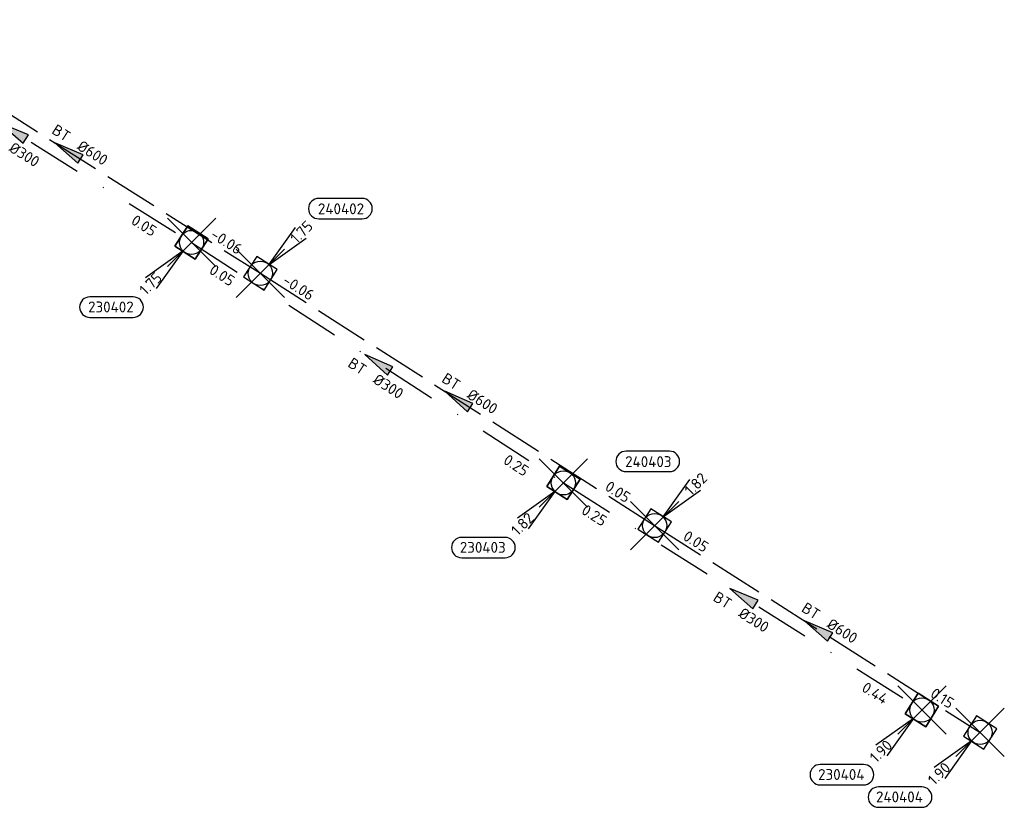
# Model space of a CAD drawing. Header units: metres. Extents: x 153343 to 157271, y 461673 to 467005.
# Tile 38 of 191: x 153658 to 153780, y 464056 to 464154. Entities that reach past the tile are written whole.
import ezdxf
from ezdxf.enums import TextEntityAlignment as Align

# ---------------------------------------------------------------- set-up
doc = ezdxf.new("R2010")
doc.units = ezdxf.units.M
doc.header["$LTSCALE"] = 0.75
doc.header["$PDMODE"] = 3
doc.header["$PDSIZE"] = 3
doc.linetypes.add('RI-HWA_BETON', pattern=[11.4, 9, -2.4])
doc.linetypes.add('RI-VWA_BETON', pattern=[19, 9, -5, 0, -5])
doc.layers.get('0').update_dxf_attribs({"lineweight": 25})
doc.layers.get('defpoints').update_dxf_attribs({"lineweight": 25})
for name, color, linetype in [('B-OI-RI-HWA_PUTNUMMER-S @ 0.75', 151, 'Continuous'), ('B-OI-RI-HWA_TRANSPORTLEIDING_BETON_600-G', 151, 'RI-HWA_BETON'), ('B-OI-RI-VWA_PUTNUMMER-S @ 0.75', 33, 'Continuous'), ('B-OI-RI-VWA_TRANSPORTLEIDING_BETON_300-G', 33, 'RI-VWA_BETON')]:
    doc.layers.add(name, color=color, linetype=linetype)
for name, color, linetype, lineweight in [('B-OI-RI-HWA_RIOOLPUT_INSPECTIEPUT-S', 151, 'Continuous', 25), ('B-OI-RI-HWA_STROOMRICHTING-S @ 0.75', 151, 'Continuous', 25), ('B-OI-RI-VWA_RIOOLPUT_INSPECTIEPUT_BETON-S', 33, 'Continuous', 25), ('B-OI-RI-VWA_STROOMRICHTING-S @ 0.75', 33, 'Continuous', 25)]:
    doc.layers.add(name, color=color, linetype=linetype, lineweight=lineweight)
doc.layers.add('inspectieput', color=7, linetype='Continuous', plot=False)
doc.styles.add('NLCS-ISO', font='isocpeur.ttf')

# ---------------------------------------------------------------- blocks, each defined once
blk = doc.blocks.new('*U2158')
at = {"ltscale": 0.1}
blk.add_hatch(color=256, dxfattribs=at).paths.add_polyline_path([(-2.5, 0), (2.5, -0.83), (2.5, 0.83)])
at = {"ltscale": 0.1, "flags": 128}
blk.add_lwpolyline([(-2.5, 0), (2.5, -0.83), (2.5, 0.83)], close=True, dxfattribs=at)
at = {"ltscale": 0.1, "style": 'NLCS-ISO'}
for tag, p in [('BOBL', (-22.54, 0)), ('MAT', (-1, 0.5))]:
    blk.add_attdef(tag, text='', height=1.8, dxfattribs=at).set_placement(p, align=Align.BOTTOM_RIGHT)
for tag, p in [('DIA', (1, 0.5)), ('BOBR', (21.6, -0.01))]:
    blk.add_attdef(tag, text='', height=1.8, dxfattribs=at).set_placement(p, align=Align.BOTTOM_LEFT)
at = {"layer": 'defpoints', "ltscale": 0.1, "style": 'NLCS-ISO', "flags": 1}
blk.add_attdef('JVA', text='', height=1.8, dxfattribs=at).set_placement((0, -1), align=Align.TOP_CENTER)
blk = doc.blocks.new('*U2155')
at = {"ltscale": 0.1}
blk.add_hatch(color=256, dxfattribs=at).paths.add_polyline_path([(-2.5, 0), (2.5, -0.83), (2.5, 0.83)])
at = {"ltscale": 0.1, "flags": 128}
blk.add_lwpolyline([(-2.5, 0), (2.5, -0.83), (2.5, 0.83)], close=True, dxfattribs=at)
at = {"ltscale": 0.1, "style": 'NLCS-ISO'}
for tag, p in [('BOBL', (-29.35, 0)), ('MAT', (-1, 0.5))]:
    blk.add_attdef(tag, text='', height=1.8, dxfattribs=at).set_placement(p, align=Align.BOTTOM_RIGHT)
for tag, p in [('DIA', (1, 0.5)), ('BOBR', (28.41, -0.01))]:
    blk.add_attdef(tag, text='', height=1.8, dxfattribs=at).set_placement(p, align=Align.BOTTOM_LEFT)
at = {"layer": 'defpoints', "ltscale": 0.1, "style": 'NLCS-ISO', "flags": 1}
blk.add_attdef('JVA', text='', height=1.8, dxfattribs=at).set_placement((0, -1), align=Align.TOP_CENTER)
blk = doc.blocks.new('*U2156')
at = {"ltscale": 0.1}
blk.add_hatch(color=256, dxfattribs=at).paths.add_polyline_path([(-2.5, 0), (2.5, -0.83), (2.5, 0.83)])
at = {"ltscale": 0.1, "flags": 128}
blk.add_lwpolyline([(-2.5, 0), (2.5, -0.83), (2.5, 0.83)], close=True, dxfattribs=at)
at = {"ltscale": 0.1, "style": 'NLCS-ISO'}
for tag, p in [('BOBL', (-28.4, 0)), ('MAT', (-1, 0.5))]:
    blk.add_attdef(tag, text='', height=1.8, dxfattribs=at).set_placement(p, align=Align.BOTTOM_RIGHT)
for tag, p in [('DIA', (1, 0.5)), ('BOBR', (27.45, -0.01))]:
    blk.add_attdef(tag, text='', height=1.8, dxfattribs=at).set_placement(p, align=Align.BOTTOM_LEFT)
at = {"layer": 'defpoints', "ltscale": 0.1, "style": 'NLCS-ISO', "flags": 1}
blk.add_attdef('JVA', text='', height=1.8, dxfattribs=at).set_placement((0, -1), align=Align.TOP_CENTER)
blk = doc.blocks.new('*U2150')
at = {"ltscale": 0.1}
blk.add_hatch(color=256, dxfattribs=at).paths.add_polyline_path([(-2.5, 0), (2.5, -0.83), (2.5, 0.83)])
at = {"ltscale": 0.1, "flags": 128}
blk.add_lwpolyline([(-2.5, 0), (2.5, -0.83), (2.5, 0.83)], close=True, dxfattribs=at)
at = {"ltscale": 0.1, "style": 'NLCS-ISO'}
for tag, p in [('BOBL', (-25.75, -3.24)), ('MAT', (-1, -3.74))]:
    blk.add_attdef(tag, text='', height=1.8, dxfattribs=at).set_placement(p, align=Align.BOTTOM_RIGHT)
for tag, p in [('DIA', (1, -3.74)), ('BOBR', (24.8, -3.23))]:
    blk.add_attdef(tag, text='', height=1.8, dxfattribs=at).set_placement(p, align=Align.BOTTOM_LEFT)
at = {"layer": 'defpoints', "ltscale": 0.1, "style": 'NLCS-ISO', "flags": 1}
blk.add_attdef('JVA', text='', height=1.8, dxfattribs=at).set_placement((0, -1), align=Align.TOP_CENTER)
blk = doc.blocks.new('*U2148')
at = {"ltscale": 0.1}
blk.add_hatch(color=256, dxfattribs=at).paths.add_polyline_path([(-2.5, 0), (2.5, -0.83), (2.5, 0.83)])
at = {"ltscale": 0.1, "flags": 128}
blk.add_lwpolyline([(-2.5, 0), (2.5, -0.83), (2.5, 0.83)], close=True, dxfattribs=at)
at = {"ltscale": 0.1, "style": 'NLCS-ISO'}
for tag, p in [('BOBL', (-27.27, -3.24)), ('MAT', (-1, -3.74))]:
    blk.add_attdef(tag, text='', height=1.8, dxfattribs=at).set_placement(p, align=Align.BOTTOM_RIGHT)
for tag, p in [('DIA', (1, -3.74)), ('BOBR', (26.32, -3.23))]:
    blk.add_attdef(tag, text='', height=1.8, dxfattribs=at).set_placement(p, align=Align.BOTTOM_LEFT)
at = {"layer": 'defpoints', "ltscale": 0.1, "style": 'NLCS-ISO', "flags": 1}
blk.add_attdef('JVA', text='', height=1.8, dxfattribs=at).set_placement((0, -1), align=Align.TOP_CENTER)
blk = doc.blocks.new('*U2149')
at = {"ltscale": 0.1}
blk.add_hatch(color=256, dxfattribs=at).paths.add_polyline_path([(-2.5, 0), (2.5, -0.83), (2.5, 0.83)])
at = {"ltscale": 0.1, "flags": 128}
blk.add_lwpolyline([(-2.5, 0), (2.5, -0.83), (2.5, 0.83)], close=True, dxfattribs=at)
at = {"ltscale": 0.1, "style": 'NLCS-ISO'}
for tag, p in [('BOBL', (-25.44, -3.24)), ('MAT', (-1, -3.74))]:
    blk.add_attdef(tag, text='', height=1.8, dxfattribs=at).set_placement(p, align=Align.BOTTOM_RIGHT)
for tag, p in [('DIA', (1, -3.74)), ('BOBR', (24.49, -3.23))]:
    blk.add_attdef(tag, text='', height=1.8, dxfattribs=at).set_placement(p, align=Align.BOTTOM_LEFT)
at = {"layer": 'defpoints', "ltscale": 0.1, "style": 'NLCS-ISO', "flags": 1}
blk.add_attdef('JVA', text='', height=1.8, dxfattribs=at).set_placement((0, -1), align=Align.TOP_CENTER)
blk = doc.blocks.new('B-SRI-PUT_HWA-SO')
at = {"lineweight": -3, "flags": 128}
blk.add_lwpolyline([(-2, -2), (2, -2), (2, 2), (-2, 2)], close=True, dxfattribs=at)
at = {"lineweight": -3}
blk.add_circle((0, 0), 2, dxfattribs=at)
blk = doc.blocks.new('*U241')
for q in [(-7.6, -5.83), (-5.83, -7.6)]:
    blk.add_line((-1.41, -1.41), q)
blk.add_lwpolyline([(-16.81, -12.39), (-9.65, -12.39, 1), (-9.65, -9.01), (-16.81, -9.01, 1)], format="xyb", close=True)
at = {"ltscale": 0.1, "style": 'NLCS-ISO'}
blk.add_attdef('PUTHGT', text='', height=1.8, rotation=45, dxfattribs=at).set_placement((-8.44, -8.48), align=Align.MIDDLE_LEFT)
blk.add_attdef('PUTNR', text='', height=1.8, dxfattribs=at).set_placement((-13.33, -8.87), align=Align.MIDDLE_CENTER)
blk = doc.blocks.new('*U1176')
for q in [(5.83, 7.6), (7.6, 5.83)]:
    blk.add_line((1.41, 1.41), q)
blk.add_lwpolyline([(2.44, 12.3), (-4.72, 12.3, 1), (-4.72, 8.91), (2.44, 8.91, 1)], format="xyb", close=True)
at = {"ltscale": 0.1, "style": 'NLCS-ISO'}
blk.add_attdef('PUTNR', text='', height=1.8, dxfattribs=at).set_placement((-1.04, 10.57), align=Align.MIDDLE_CENTER)
blk.add_attdef('PUTHGT', text='', height=1.8, rotation=45, dxfattribs=at).set_placement((5.39, 5.43), align=Align.MIDDLE_LEFT)
blk = doc.blocks.new('*U246')
for q in [(5.83, 7.6), (7.6, 5.83)]:
    blk.add_line((1.41, 1.41), q)
blk.add_lwpolyline([(16.81, 12.39), (9.65, 12.39, 1), (9.65, 9.01), (16.81, 9.01, 1)], format="xyb", close=True)
at = {"ltscale": 0.1, "style": 'NLCS-ISO'}
blk.add_attdef('PUTHGT', text='', height=1.8, rotation=45, dxfattribs=at).set_placement((5.39, 5.43), align=Align.MIDDLE_LEFT)
blk.add_attdef('PUTNR', text='', height=1.8, dxfattribs=at).set_placement((13.33, 10.67), align=Align.MIDDLE_CENTER)
blk = doc.blocks.new('*U264')
for q in [(-7.6, -5.83), (-5.83, -7.6)]:
    blk.add_line((-1.41, -1.41), q)
blk.add_lwpolyline([(-16.81, -12.39), (-9.65, -12.39, 1), (-9.65, -9.01), (-16.81, -9.01, 1)], format="xyb", close=True)
at = {"ltscale": 0.1, "style": 'NLCS-ISO'}
blk.add_attdef('PUTHGT', text='', height=1.8, rotation=45, dxfattribs=at).set_placement((-8.44, -8.48), align=Align.MIDDLE_LEFT)
blk.add_attdef('PUTNR', text='', height=1.8, dxfattribs=at).set_placement((-13.33, -8.87), align=Align.MIDDLE_CENTER)
blk = doc.blocks.new('B-SRI-PUT_VWA-SO')
at = {"flags": 128}
blk.add_lwpolyline([(-2, 2), (2, 2), (2, -2), (-2, -2)], close=True, dxfattribs=at)
at = {"lineweight": -3, "flags": 128}
blk.add_lwpolyline([(2, -2), (2, 2), (-2, 2), (-2, -2)], close=True, dxfattribs=at)
at = {"lineweight": -3}
blk.add_circle((0, 0), 2, dxfattribs=at)

msp = doc.modelspace()

# ---------------------------------------------------------------- linework, layer by layer
at = {"layer": 'B-OI-RI-HWA_TRANSPORTLEIDING_BETON_600-G', "transparency": 33554610}
for p, q in [((153640.1, 464152.75), (153687.87, 464122.38)), ((153687.87, 464122.38), (153736.75, 464091.09)), ((153736.75, 464091.09), (153777.1, 464065.42))]:
    msp.add_line(p, q, dxfattribs=at)
at = {"layer": 'B-OI-RI-VWA_TRANSPORTLEIDING_BETON_300-G', "transparency": 33554610}
for p, q in [((153635.1, 464153.85), (153679.34, 464126.21)), ((153679.34, 464126.21), (153725.44, 464096.38)), ((153725.44, 464096.38), (153769.89, 464068.2))]:
    msp.add_line(p, q, dxfattribs=at)
at = {"layer": 'inspectieput', "color": 0, "transparency": 33554610}
for p in [(153679.34, 464126.21), (153687.87, 464122.38), (153725.44, 464096.38), (153736.75, 464091.09), (153769.89, 464068.2), (153777.1, 464065.42)]:
    msp.add_point(p, dxfattribs=at)

# ---------------------------------------------------------------- block references
at = {"layer": 'B-OI-RI-HWA_PUTNUMMER-S @ 0.75', "color": 0, "transparency": 33554610, "xscale": 0.75, "yscale": 0.75, "zscale": 0.75}
for name, p, values in [('*U246', (153687.87, 464122.38), {'PUTNR': '240402', 'PUTHGT': '1.75'}), ('*U1176', (153736.75, 464091.09), {'PUTNR': '240403', 'PUTHGT': '1.82'})]:
    msp.add_blockref(name, p, dxfattribs=at).add_auto_attribs(values)
at = {"layer": 'B-OI-RI-HWA_PUTNUMMER-S @ 0.75', "color": 0, "transparency": 33554610}
ref = msp.add_blockref('*U241', (153777.1, 464065.42), dxfattribs=dict(at, xscale=0.75, yscale=0.75, zscale=0.75))
ref.add_attrib('PUTNR', '240404', dxfattribs={"layer": '0', "ltscale": 0.1, "height": 1.35, "style": 'NLCS-ISO'}).set_placement((153767.1, 464057.42), align=Align.MIDDLE_CENTER)
ref.add_attrib('PUTHGT', '1.90', dxfattribs={"layer": '0', "ltscale": 0.1, "height": 1.35, "rotation": 45, "style": 'NLCS-ISO'}).set_placement((153770.96, 464059.25), align=Align.MIDDLE_LEFT)
at = {"layer": 'B-OI-RI-HWA_RIOOLPUT_INSPECTIEPUT-S', "transparency": 33554610}
for p, xscale, yscale, zscale, rotation in [((153687.87, 464122.38), 0.7500000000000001, 0.7500000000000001, 0.7500000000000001, 327.3751026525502), ((153736.75, 464091.09), 0.75, 0.75, 0.75, 327.5361587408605), ((153777.1, 464065.42), 0.75, 0.75, 0.75, 147.5361587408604)]:
    msp.add_blockref('B-SRI-PUT_HWA-SO', p, dxfattribs=dict(at, xscale=xscale, yscale=yscale, zscale=zscale, rotation=rotation))
at = {"layer": 'B-OI-RI-HWA_STROOMRICHTING-S @ 0.75', "color": 0, "transparency": 33554610, "xscale": 0.75, "yscale": 0.75, "zscale": 0.75}
for name, p, rotation, values in [('*U2156', (153663.98, 464137.57), 327.5536493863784, {'MAT': 'BT', 'DIA': '%%c600', 'BOBL': '-0.17', 'BOBR': '-0.06'}), ('*U2155', (153712.31, 464106.73), 327.3751026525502, {'MAT': 'BT', 'DIA': '%%c600', 'BOBL': '-0.06', 'BOBR': '0.05'}), ('*U2158', (153756.92, 464078.26), 327.5361587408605, {'MAT': 'BT', 'DIA': '%%c600', 'BOBL': '0.05', 'BOBR': '0.15'})]:
    msp.add_blockref(name, p, dxfattribs=dict(at, rotation=rotation)).add_auto_attribs(values)
at = {"layer": 'B-OI-RI-VWA_PUTNUMMER-S @ 0.75', "color": 0, "transparency": 33554610}
ref = msp.add_blockref('*U264', (153679.34, 464126.21), dxfattribs=dict(at, xscale=0.75, yscale=0.75, zscale=0.75))
ref.add_attrib('PUTNR', '230402', dxfattribs={"layer": '0', "ltscale": 0.1, "height": 1.35, "style": 'NLCS-ISO'}).set_placement((153669.34, 464118.21), align=Align.MIDDLE_CENTER)
ref.add_attrib('PUTHGT', '1.75', dxfattribs={"layer": '0', "ltscale": 0.1, "height": 1.35, "rotation": 45, "style": 'NLCS-ISO'}).set_placement((153673.2, 464120.04), align=Align.MIDDLE_LEFT)
ref = msp.add_blockref('*U264', (153725.44, 464096.38), dxfattribs=dict(at, xscale=0.75, yscale=0.75, zscale=0.75))
ref.add_attrib('PUTNR', '230403', dxfattribs={"layer": '0', "ltscale": 0.1, "height": 1.35, "style": 'NLCS-ISO'}).set_placement((153715.44, 464088.38), align=Align.MIDDLE_CENTER)
ref.add_attrib('PUTHGT', '1.82', dxfattribs={"layer": '0', "ltscale": 0.1, "height": 1.35, "rotation": 45, "style": 'NLCS-ISO'}).set_placement((153719.3, 464090.21), align=Align.MIDDLE_LEFT)
ref = msp.add_blockref('*U264', (153769.89, 464068.2), dxfattribs=dict(at, xscale=0.75, yscale=0.75, zscale=0.75))
ref.add_attrib('PUTNR', '230404', dxfattribs={"layer": '0', "ltscale": 0.1, "height": 1.35, "style": 'NLCS-ISO'}).set_placement((153759.89, 464060.2), align=Align.MIDDLE_CENTER)
ref.add_attrib('PUTHGT', '1.90', dxfattribs={"layer": '0', "ltscale": 0.1, "height": 1.35, "rotation": 45, "style": 'NLCS-ISO'}).set_placement((153763.75, 464062.03), align=Align.MIDDLE_LEFT)
at = {"layer": 'B-OI-RI-VWA_RIOOLPUT_INSPECTIEPUT_BETON-S', "transparency": 33554610}
for p, xscale, yscale, zscale, rotation in [((153679.34, 464126.21), 0.7499999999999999, 0.7499999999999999, 0.7499999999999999, 327.0942417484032), ((153725.44, 464096.38), 0.75, 0.75, 0.75, 327.6264979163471), ((153769.89, 464068.2), 0.7500000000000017, 0.7500000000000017, 0.7500000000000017, 147.626497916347)]:
    msp.add_blockref('B-SRI-PUT_VWA-SO', p, dxfattribs=dict(at, xscale=xscale, yscale=yscale, zscale=zscale, rotation=rotation))
at = {"layer": 'B-OI-RI-VWA_STROOMRICHTING-S @ 0.75', "color": 0, "transparency": 33554610, "xscale": 0.75, "yscale": 0.75, "zscale": 0.75}
for name, p, rotation, values in [('*U2149', (153657.22, 464140.03), 328.0039309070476, {'MAT': 'BT', 'DIA': '%%c300', 'BOBL': '-0.15', 'BOBR': '0.05'}), ('*U2148', (153702.39, 464111.29), 327.0942417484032, {'MAT': 'BT', 'DIA': '%%c300', 'BOBL': '0.05', 'BOBR': '0.25'}), ('*U2150', (153747.67, 464082.29), 327.6264979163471, {'MAT': 'BT', 'DIA': '%%c300', 'BOBL': '0.25', 'BOBR': '0.44'})]:
    msp.add_blockref(name, p, dxfattribs=dict(at, rotation=rotation)).add_auto_attribs(values)

doc.saveas('drawing.dxf')
